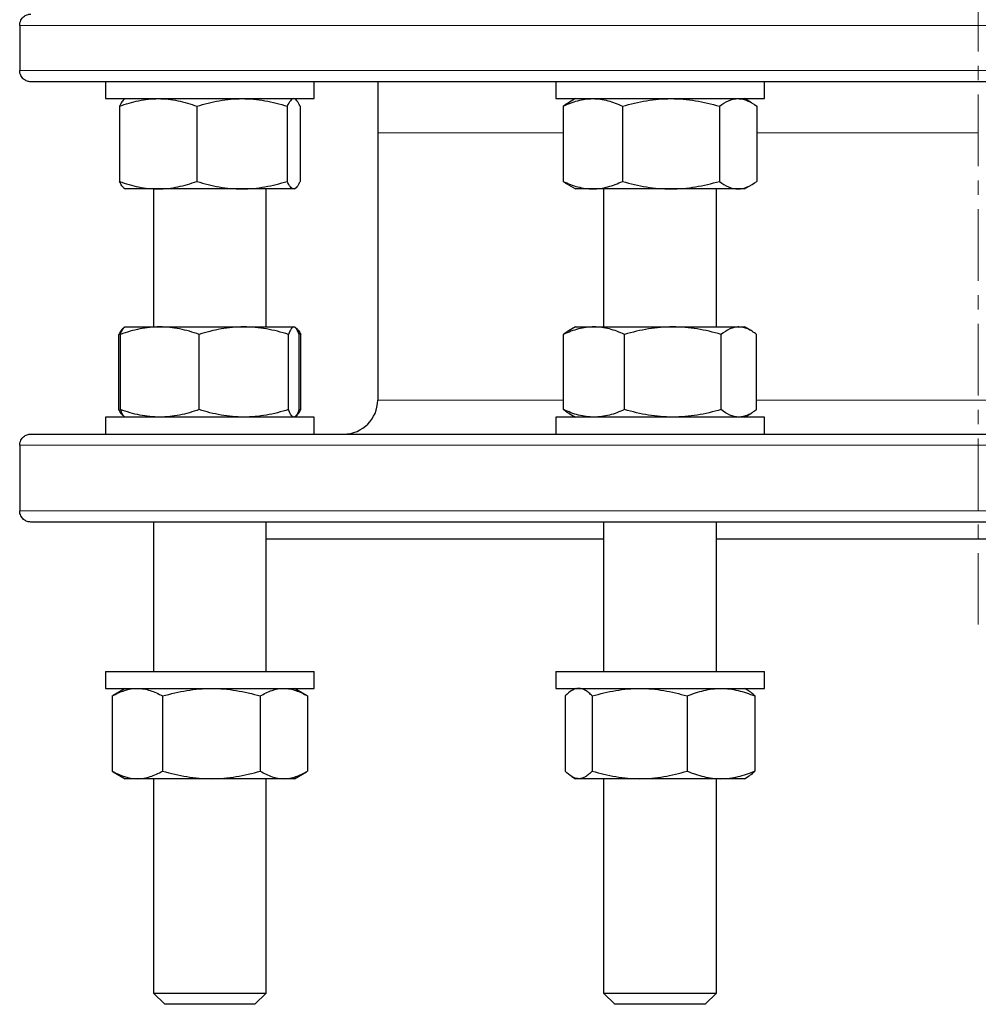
# Model space of a CAD drawing. Header units: millimetres. Extents: x 195 to 1027, y 66 to 856.
# Tile 1 of 7: x 200 to 370, y 66 to 240. Entities that reach past the tile are written whole.
import ezdxf

# ---------------------------------------------------------------- set-up
doc = ezdxf.new("R2010")
doc.units = ezdxf.units.MM
doc.linetypes.add('CENTERX2', pattern=[20.32, 12.7, -2.54, 2.54, -2.54])
doc.layers.add('FORMAT', color=7, linetype='Continuous')

msp = doc.modelspace()

# ---------------------------------------------------------------- linework, layer by layer
at = {"color": 7, "linetype": 'Continuous', "lineweight": 25}
for p, q in [((200.46, 239.14), (200.46, 231.14)), ((538.44, 229.14), (202.44, 229.14)), ((215.67, 229.14), (215.67, 226.14)), ((252.67, 226.14), (252.67, 229.14)), ((263.94, 229.14), (263.94, 220.08)), ((295.5, 229.14), (295.5, 226.14)), ((332.5, 226.14), (332.5, 229.14)), ((215.67, 226.14), (235.84, 226.14)), ((219.17, 226.14), (219.04, 226.06)), ((235.84, 226.14), (252.67, 226.14)), ((249.31, 226.06), (249.17, 226.14)), ((295.5, 226.14), (328.2, 226.14)), ((299, 226.14), (297.75, 225.42)), ((328.2, 226.14), (332.5, 226.14)), ((330.24, 225.42), (329, 226.14)), ((218.16, 224.8), (218.16, 211.48)), ((231.89, 224.8), (231.89, 211.48)), ((247.9, 224.8), (247.9, 211.48)), ((250.18, 224.8), (250.18, 211.48)), ((296.82, 224.8), (296.82, 211.48)), ((307.35, 224.8), (307.35, 211.48)), ((324.53, 224.8), (324.53, 211.48)), ((331.17, 224.8), (331.17, 211.48)), ((263.94, 220.08), (263.94, 172.68)), ((219.04, 210.22), (219.17, 210.14)), ((225.03, 210.14), (219.17, 210.14)), ((224.17, 210.14), (224.17, 185.68)), ((239.89, 210.14), (225.03, 210.14)), ((249.04, 210.14), (239.89, 210.14)), ((244.17, 185.68), (244.17, 210.14)), ((249.17, 210.14), (249.04, 210.14)), ((249.17, 210.14), (249.31, 210.22)), ((297.75, 210.86), (299, 210.14)), ((302.09, 210.14), (299, 210.14)), ((315.94, 210.14), (302.09, 210.14)), ((304, 210.14), (304, 185.68)), ((327.85, 210.14), (315.94, 210.14)), ((324, 185.68), (324, 210.14)), ((329, 210.14), (327.85, 210.14)), ((329, 210.14), (330.24, 210.86)), ((219.08, 185.62), (218.99, 185.58)), ((219.17, 185.68), (219.08, 185.62)), ((219.17, 185.68), (225.29, 185.68)), ((225.29, 185.68), (240.2, 185.68)), ((240.2, 185.68), (249.08, 185.68)), ((249.08, 185.68), (249.17, 185.68)), ((249.26, 185.62), (249.17, 185.68)), ((249.35, 185.58), (249.29, 185.61)), ((299, 185.68), (297.89, 185.04)), ((299, 185.68), (302.29, 185.68)), ((302.29, 185.68), (316.27, 185.68)), ((316.27, 185.68), (327.97, 185.68)), ((327.97, 185.68), (329, 185.68)), ((330.1, 185.04), (329, 185.68)), ((218.03, 171.02), (218.03, 184.34)), ((218.31, 171.02), (218.31, 184.34)), ((232.27, 171.02), (232.27, 184.34)), ((248.13, 171.02), (248.13, 184.34)), ((250.31, 184.34), (249.98, 184.45)), ((250.03, 171.02), (250.03, 184.34)), ((250.31, 171.02), (250.31, 184.34)), ((296.88, 171.02), (296.88, 184.34)), ((307.71, 171.02), (307.71, 184.34)), ((324.83, 171.02), (324.83, 184.34)), ((331.12, 171.02), (331.12, 184.34)), ((215.67, 169.68), (215.67, 166.68)), ((224.72, 169.68), (215.67, 169.68)), ((218.99, 169.78), (219.08, 169.73)), ((219.08, 169.73), (219.17, 169.68)), ((252.67, 169.68), (224.72, 169.68)), ((249.17, 169.68), (249.26, 169.73)), ((249.29, 169.75), (249.35, 169.78)), ((250.31, 171.02), (249.98, 170.91)), ((252.67, 166.68), (252.67, 169.68)), ((295.5, 169.68), (295.5, 166.68)), ((318.56, 169.68), (295.5, 169.68)), ((297.89, 170.31), (299, 169.68)), ((332.5, 169.68), (318.56, 169.68)), ((329, 169.68), (330.1, 170.32)), ((332.5, 166.68), (332.5, 169.68)), ((202.44, 166.68), (538.44, 166.68)), ((200.46, 164.68), (200.46, 153.08)), ((538.44, 151.08), (202.44, 151.08)), ((224.17, 151.08), (224.17, 124.58)), ((244.17, 124.58), (244.17, 151.08)), ((304, 151.08), (304, 124.58)), ((324, 124.58), (324, 151.08)), ((244.17, 148.08), (304, 148.08)), ((324, 148.08), (416.89, 148.08)), ((215.67, 124.58), (215.67, 121.58)), ((215.67, 124.58), (252.67, 124.58)), ((252.67, 121.58), (252.67, 124.58)), ((295.5, 124.58), (295.5, 121.58)), ((295.5, 124.58), (332.5, 124.58)), ((332.5, 121.58), (332.5, 124.58)), ((215.67, 121.58), (252.67, 121.58)), ((219.17, 121.58), (217.04, 120.35)), ((251.3, 120.35), (249.17, 121.58)), ((295.5, 121.58), (332.5, 121.58)), ((299, 121.58), (298.38, 121.22)), ((329.62, 121.22), (329, 121.58)), ((216.85, 120.24), (217.04, 120.35)), ((216.85, 120.24), (216.85, 106.92)), ((225.81, 120.24), (225.81, 106.92)), ((243.13, 120.24), (243.13, 106.92)), ((251.49, 120.24), (251.49, 106.92)), ((297.18, 120.24), (297.18, 106.92)), ((302, 120.24), (302, 106.92)), ((318.81, 120.24), (318.81, 106.92)), ((330.81, 120.24), (330.81, 106.92)), ((216.85, 106.92), (217.04, 106.81)), ((217.04, 106.81), (219.17, 105.58)), ((249.17, 105.58), (251.3, 106.81)), ((221.33, 105.58), (219.17, 105.58)), ((234.47, 105.58), (221.33, 105.58)), ((224.17, 105.58), (224.17, 67.58)), ((247.31, 105.58), (234.47, 105.58)), ((244.17, 67.58), (244.17, 105.58)), ((249.17, 105.58), (247.31, 105.58)), ((298.38, 105.94), (299, 105.58)), ((299.59, 105.58), (299, 105.58)), ((310.41, 105.58), (299.59, 105.58)), ((304, 105.58), (304, 67.58)), ((324.81, 105.58), (310.41, 105.58)), ((324, 67.58), (324, 105.58)), ((329, 105.58), (324.81, 105.58)), ((329, 105.58), (329.62, 105.94)), ((224.17, 67.58), (226.17, 65.58)), ((224.17, 67.58), (244.17, 67.58)), ((242.17, 65.58), (244.17, 67.58)), ((304, 67.58), (306, 65.58)), ((304, 67.58), (324, 67.58)), ((322, 65.58), (324, 67.58)), ((242.17, 65.58), (226.17, 65.58)), ((322, 65.58), (306, 65.58))]:
    msp.add_line(p, q, dxfattribs=at)
at = {"color": 8, "linetype": 'Continuous', "lineweight": 18}
for p, q in [((540.42, 239.14), (200.46, 239.14)), ((200.46, 231.14), (540.42, 231.14)), ((296.82, 220.08), (263.94, 220.08)), ((370.44, 220.08), (331.17, 220.08)), ((263.94, 172.68), (296.88, 172.68)), ((331.12, 172.68), (409.67, 172.68)), ((540.42, 164.68), (200.46, 164.68)), ((200.46, 153.08), (540.42, 153.08))]:
    msp.add_line(p, q, dxfattribs=at)
at = {"color": 7, "linetype": 'Continuous', "lineweight": 25}
msp.add_arc((257.94, 172.68), 6, 270, 0, dxfattribs=at)
for points, knots in [([(200.46, 239.14), (200.46, 239.3), (200.48, 239.46), (200.55, 239.76), (200.6, 239.9), (200.73, 240.16), (200.81, 240.28), (200.97, 240.49), (201.07, 240.59), (201.35, 240.83), (201.56, 240.95), (202, 241.1), (202.22, 241.14), (202.44, 241.14)], [0, 0, 0, 0, 0.125, 0.125, 0.25, 0.25, 0.375, 0.375, 0.5, 0.5, 0.75, 0.75, 1, 1, 1, 1]), ([(202.44, 229.14), (202.33, 229.14), (202.22, 229.15), (202, 229.19), (201.89, 229.22), (201.67, 229.29), (201.57, 229.34), (201.36, 229.46), (201.26, 229.53), (201.07, 229.69), (200.98, 229.79), (200.81, 230), (200.73, 230.12), (200.6, 230.38), (200.55, 230.52), (200.48, 230.82), (200.46, 230.98), (200.46, 231.14)], [0, 0, 0, 0, 0.125, 0.125, 0.25, 0.25, 0.375, 0.375, 0.5, 0.5, 0.625, 0.625, 0.75, 0.75, 0.875, 0.875, 1, 1, 1, 1]), ([(218.16, 224.8), (219.28, 225.21), (220.41, 225.55), (222.7, 226.01), (223.86, 226.14), (225.03, 226.14)], [0, 0, 0, 0, 0.5, 0.5, 1, 1, 1, 1]), ([(219.04, 226.06), (219.02, 226.05), (218.94, 226.01), (218.78, 225.86), (218.57, 225.58), (218.37, 225.23), (218.23, 224.94), (218.16, 224.8)], [0, 0, 0, 0, 0.053812, 0.28918, 0.524572, 0.762275, 1, 1, 1, 1]), ([(225.03, 226.14), (225.61, 226.14), (226.19, 226.11), (227.35, 225.99), (227.93, 225.9), (229.64, 225.55), (230.77, 225.21), (231.89, 224.8)], [0, 0, 0, 0, 0.25, 0.25, 0.5, 0.5, 1, 1, 1, 1]), ([(231.89, 224.8), (233.2, 225.21), (234.52, 225.55), (237.18, 226.01), (238.53, 226.14), (239.89, 226.14)], [0, 0, 0, 0, 0.5, 0.5, 1, 1, 1, 1]), ([(239.89, 226.14), (240.57, 226.14), (241.26, 226.11), (242.61, 225.99), (243.28, 225.9), (245.28, 225.55), (246.59, 225.21), (247.9, 224.8)], [0, 0, 0, 0, 0.25, 0.25, 0.5, 0.5, 1, 1, 1, 1]), ([(249.04, 226.14), (248.94, 226.14), (248.85, 226.11), (248.65, 225.99), (248.56, 225.89), (248.27, 225.54), (248.08, 225.2), (247.9, 224.8)], [0, 0, 0, 0, 0.25, 0.25, 0.5, 0.5, 1, 1, 1, 1]), ([(250.18, 224.8), (250.09, 225), (249.99, 225.19), (249.8, 225.52), (249.71, 225.66), (249.42, 226.01), (249.23, 226.14), (249.04, 226.14)], [0, 0, 0, 0, 0.25, 0.25, 0.5, 0.5, 1, 1, 1, 1]), ([(296.82, 224.8), (297.25, 225), (297.68, 225.19), (298.56, 225.52), (298.99, 225.66), (300.31, 226.01), (301.2, 226.14), (302.09, 226.14)], [0, 0, 0, 0, 0.25, 0.25, 0.5, 0.5, 1, 1, 1, 1]), ([(297.75, 225.42), (297.61, 225.34), (297.3, 225.15), (296.99, 224.92), (296.82, 224.8)], [0, 0, 0, 0, 0.451189, 1, 1, 1, 1]), ([(302.09, 226.14), (302.53, 226.14), (302.98, 226.11), (303.87, 225.99), (304.32, 225.89), (305.64, 225.54), (306.5, 225.2), (307.35, 224.8)], [0, 0, 0, 0, 0.25, 0.25, 0.5, 0.5, 1, 1, 1, 1]), ([(307.35, 224.8), (308.76, 225.21), (310.17, 225.55), (313.03, 226.01), (314.47, 226.14), (315.94, 226.14)], [0, 0, 0, 0, 0.5, 0.5, 1, 1, 1, 1]), ([(315.94, 226.14), (316.67, 226.14), (317.4, 226.11), (318.85, 225.99), (319.57, 225.9), (321.71, 225.55), (323.12, 225.21), (324.53, 224.8)], [0, 0, 0, 0, 0.25, 0.25, 0.5, 0.5, 1, 1, 1, 1]), ([(324.53, 224.8), (325.07, 225.21), (325.62, 225.55), (326.72, 226.01), (327.28, 226.14), (327.85, 226.14)], [0, 0, 0, 0, 0.5, 0.5, 1, 1, 1, 1]), ([(327.85, 226.14), (328.13, 226.14), (328.41, 226.11), (328.97, 225.99), (329.25, 225.9), (330.08, 225.55), (330.63, 225.21), (331.17, 224.8)], [0, 0, 0, 0, 0.25, 0.25, 0.5, 0.5, 1, 1, 1, 1]), ([(218.16, 211.48), (219.28, 211.07), (220.41, 210.73), (222.7, 210.27), (223.86, 210.14), (225.03, 210.14)], [0, 0, 0, 0, 0.5, 0.5, 1, 1, 1, 1]), ([(219.04, 210.22), (219.02, 210.23), (218.94, 210.27), (218.78, 210.42), (218.57, 210.7), (218.37, 211.05), (218.23, 211.34), (218.16, 211.48)], [0, 0, 0, 0, 0.053812, 0.28918, 0.524572, 0.762275, 1, 1, 1, 1]), ([(225.03, 210.14), (225.61, 210.14), (226.19, 210.17), (227.35, 210.29), (227.93, 210.39), (229.64, 210.74), (230.77, 211.07), (231.89, 211.48)], [0, 0, 0, 0, 0.25, 0.25, 0.5, 0.5, 1, 1, 1, 1]), ([(231.89, 211.48), (233.2, 211.07), (234.52, 210.73), (237.18, 210.27), (238.53, 210.14), (239.89, 210.14)], [0, 0, 0, 0, 0.5, 0.5, 1, 1, 1, 1]), ([(239.89, 210.14), (240.57, 210.14), (241.26, 210.17), (242.61, 210.29), (243.28, 210.39), (245.28, 210.74), (246.59, 211.07), (247.9, 211.48)], [0, 0, 0, 0, 0.25, 0.25, 0.5, 0.5, 1, 1, 1, 1]), ([(249.04, 210.14), (248.94, 210.14), (248.85, 210.17), (248.65, 210.3), (248.56, 210.39), (248.27, 210.74), (248.08, 211.08), (247.9, 211.48)], [0, 0, 0, 0, 0.25, 0.25, 0.5, 0.5, 1, 1, 1, 1]), ([(250.18, 211.48), (250.09, 211.28), (249.99, 211.09), (249.8, 210.76), (249.71, 210.62), (249.42, 210.27), (249.23, 210.14), (249.04, 210.14)], [0, 0, 0, 0, 0.25, 0.25, 0.5, 0.5, 1, 1, 1, 1]), ([(296.82, 211.48), (297.25, 211.28), (297.68, 211.09), (298.56, 210.76), (298.99, 210.62), (300.31, 210.27), (301.2, 210.14), (302.09, 210.14)], [0, 0, 0, 0, 0.25, 0.25, 0.5, 0.5, 1, 1, 1, 1]), ([(297.75, 210.86), (297.61, 210.95), (297.3, 211.13), (296.99, 211.36), (296.82, 211.48)], [0, 0, 0, 0, 0.451189, 1, 1, 1, 1]), ([(302.09, 210.14), (302.53, 210.14), (302.98, 210.17), (303.87, 210.3), (304.32, 210.39), (305.64, 210.74), (306.5, 211.08), (307.35, 211.48)], [0, 0, 0, 0, 0.25, 0.25, 0.5, 0.5, 1, 1, 1, 1]), ([(307.35, 211.48), (308.76, 211.07), (310.17, 210.73), (313.03, 210.27), (314.47, 210.14), (315.94, 210.14)], [0, 0, 0, 0, 0.5, 0.5, 1, 1, 1, 1]), ([(315.94, 210.14), (316.67, 210.14), (317.4, 210.17), (318.85, 210.29), (319.57, 210.39), (321.71, 210.74), (323.12, 211.07), (324.53, 211.48)], [0, 0, 0, 0, 0.25, 0.25, 0.5, 0.5, 1, 1, 1, 1]), ([(324.53, 211.48), (325.07, 211.07), (325.62, 210.73), (326.72, 210.27), (327.28, 210.14), (327.85, 210.14)], [0, 0, 0, 0, 0.5, 0.5, 1, 1, 1, 1]), ([(327.85, 210.14), (328.13, 210.14), (328.41, 210.17), (328.97, 210.29), (329.25, 210.39), (330.08, 210.74), (330.63, 211.07), (331.17, 211.48)], [0, 0, 0, 0, 0.25, 0.25, 0.5, 0.5, 1, 1, 1, 1]), ([(219.07, 185.61), (219.06, 185.61), (218.98, 185.58), (218.84, 185.48), (218.64, 185.28), (218.44, 185.02), (218.23, 184.71), (218.1, 184.46), (218.03, 184.34)], [0, 0, 0, 0, 0.019091, 0.213223, 0.407255, 0.604794, 0.802422, 1, 1, 1, 1]), ([(225.29, 185.68), (224.7, 185.68), (224.1, 185.65), (222.93, 185.52), (222.34, 185.43), (220.6, 185.08), (219.45, 184.75), (218.31, 184.34)], [0, 0, 0, 0, 0.25, 0.25, 0.5, 0.5, 1, 1, 1, 1]), ([(218.31, 184.34), (218.36, 184.47), (218.46, 184.73), (218.62, 185.05), (218.78, 185.32), (218.93, 185.52), (219.03, 185.59), (219.08, 185.62)], [0, 0, 0, 0, 0.2034363, 0.4069302, 0.6103181, 0.8175471, 1, 1, 1, 1]), ([(232.27, 184.34), (231.13, 184.75), (229.98, 185.08), (227.65, 185.55), (226.48, 185.68), (225.29, 185.68)], [0, 0, 0, 0, 0.5, 0.5, 1, 1, 1, 1]), ([(240.2, 185.68), (239.53, 185.68), (238.86, 185.65), (237.51, 185.52), (236.84, 185.43), (234.85, 185.08), (233.55, 184.74), (232.27, 184.34)], [0, 0, 0, 0, 0.25, 0.25, 0.5, 0.5, 1, 1, 1, 1]), ([(248.13, 184.34), (247.48, 184.54), (246.83, 184.73), (245.52, 185.06), (244.86, 185.2), (242.87, 185.55), (241.54, 185.68), (240.2, 185.68)], [0, 0, 0, 0, 0.25, 0.25, 0.5, 0.5, 1, 1, 1, 1]), ([(249.08, 185.68), (249, 185.68), (248.92, 185.65), (248.76, 185.52), (248.68, 185.43), (248.44, 185.08), (248.28, 184.75), (248.13, 184.34)], [0, 0, 0, 0, 0.25, 0.25, 0.5, 0.5, 1, 1, 1, 1]), ([(250.03, 184.34), (249.87, 184.75), (249.72, 185.08), (249.4, 185.55), (249.24, 185.68), (249.08, 185.68)], [0, 0, 0, 0, 0.5, 0.5, 1, 1, 1, 1]), ([(249.34, 185.57), (249.4, 185.54), (249.51, 185.47), (249.7, 185.28), (249.9, 185.02), (250.11, 184.71), (250.24, 184.46), (250.31, 184.34)], [0, 0, 0, 0, 0.156708, 0.364678, 0.576406, 0.78823, 1, 1, 1, 1]), ([(302.29, 185.68), (301.83, 185.68), (301.37, 185.65), (300.46, 185.52), (300, 185.43), (298.65, 185.08), (297.76, 184.75), (296.88, 184.34)], [0, 0, 0, 0, 0.25, 0.25, 0.5, 0.5, 1, 1, 1, 1]), ([(297.9, 185.04), (297.75, 184.95), (297.4, 184.75), (297.06, 184.48), (296.88, 184.34)], [0, 0, 0, 0, 0.442597, 1, 1, 1, 1]), ([(307.71, 184.34), (306.82, 184.75), (305.93, 185.08), (304.12, 185.55), (303.21, 185.68), (302.29, 185.68)], [0, 0, 0, 0, 0.5, 0.5, 1, 1, 1, 1]), ([(316.27, 185.68), (315.54, 185.68), (314.81, 185.65), (313.37, 185.52), (312.65, 185.43), (310.51, 185.08), (309.1, 184.75), (307.71, 184.34)], [0, 0, 0, 0, 0.25, 0.25, 0.5, 0.5, 1, 1, 1, 1]), ([(324.83, 184.34), (323.43, 184.75), (322.02, 185.08), (319.17, 185.55), (317.72, 185.68), (316.27, 185.68)], [0, 0, 0, 0, 0.5, 0.5, 1, 1, 1, 1]), ([(327.97, 185.68), (327.71, 185.68), (327.44, 185.65), (326.9, 185.52), (326.64, 185.43), (325.85, 185.08), (325.34, 184.74), (324.83, 184.34)], [0, 0, 0, 0, 0.25, 0.25, 0.5, 0.5, 1, 1, 1, 1]), ([(331.12, 184.34), (330.86, 184.54), (330.6, 184.73), (330.08, 185.06), (329.82, 185.2), (329.03, 185.55), (328.5, 185.68), (327.97, 185.68)], [0, 0, 0, 0, 0.25, 0.25, 0.5, 0.5, 1, 1, 1, 1]), ([(219.07, 169.75), (219.06, 169.75), (218.98, 169.77), (218.84, 169.88), (218.64, 170.07), (218.44, 170.34), (218.23, 170.65), (218.1, 170.89), (218.03, 171.02)], [0, 0, 0, 0, 0.019091, 0.2132227, 0.4072554, 0.6047939, 0.8024219, 1, 1, 1, 1]), ([(225.29, 169.68), (224.7, 169.68), (224.1, 169.71), (222.93, 169.83), (222.34, 169.92), (220.6, 170.27), (219.45, 170.61), (218.31, 171.02)], [0, 0, 0, 0, 0.25, 0.25, 0.5, 0.5, 1, 1, 1, 1]), ([(218.31, 171.02), (218.36, 170.89), (218.46, 170.63), (218.62, 170.3), (218.78, 170.03), (218.93, 169.84), (219.03, 169.77), (219.08, 169.74)], [0, 0, 0, 0, 0.203436, 0.40693, 0.610318, 0.817547, 1, 1, 1, 1]), ([(232.27, 171.02), (231.13, 170.61), (229.98, 170.27), (227.65, 169.81), (226.48, 169.68), (225.29, 169.68)], [0, 0, 0, 0, 0.5, 0.5, 1, 1, 1, 1]), ([(240.2, 169.68), (239.53, 169.68), (238.86, 169.71), (237.51, 169.83), (236.84, 169.92), (234.85, 170.28), (233.55, 170.61), (232.27, 171.02)], [0, 0, 0, 0, 0.25, 0.25, 0.5, 0.5, 1, 1, 1, 1]), ([(248.13, 171.02), (247.48, 170.81), (246.83, 170.63), (245.52, 170.3), (244.86, 170.15), (242.87, 169.8), (241.54, 169.68), (240.2, 169.68)], [0, 0, 0, 0, 0.25, 0.25, 0.5, 0.5, 1, 1, 1, 1]), ([(249.08, 169.68), (249, 169.68), (248.92, 169.71), (248.76, 169.83), (248.68, 169.92), (248.44, 170.27), (248.28, 170.61), (248.13, 171.02)], [0, 0, 0, 0, 0.25, 0.25, 0.5, 0.5, 1, 1, 1, 1]), ([(250.03, 171.02), (249.87, 170.61), (249.72, 170.27), (249.4, 169.81), (249.24, 169.68), (249.08, 169.68)], [0, 0, 0, 0, 0.5, 0.5, 1, 1, 1, 1]), ([(249.34, 169.79), (249.4, 169.82), (249.51, 169.89), (249.7, 170.08), (249.9, 170.34), (250.11, 170.65), (250.24, 170.89), (250.31, 171.02)], [0, 0, 0, 0, 0.1567075, 0.3646779, 0.5764058, 0.7882297, 1, 1, 1, 1]), ([(302.29, 169.68), (301.83, 169.68), (301.37, 169.71), (300.46, 169.83), (300, 169.92), (298.65, 170.27), (297.76, 170.61), (296.88, 171.02)], [0, 0, 0, 0, 0.25, 0.25, 0.5, 0.5, 1, 1, 1, 1]), ([(297.9, 170.32), (297.75, 170.41), (297.4, 170.61), (297.06, 170.87), (296.88, 171.02)], [0, 0, 0, 0, 0.442597, 1, 1, 1, 1]), ([(307.71, 171.02), (306.82, 170.61), (305.93, 170.27), (304.12, 169.81), (303.21, 169.68), (302.29, 169.68)], [0, 0, 0, 0, 0.5, 0.5, 1, 1, 1, 1]), ([(316.27, 169.68), (315.54, 169.68), (314.81, 169.71), (313.37, 169.83), (312.65, 169.92), (310.51, 170.27), (309.1, 170.61), (307.71, 171.02)], [0, 0, 0, 0, 0.25, 0.25, 0.5, 0.5, 1, 1, 1, 1]), ([(324.83, 171.02), (323.43, 170.61), (322.02, 170.27), (319.17, 169.81), (317.72, 169.68), (316.27, 169.68)], [0, 0, 0, 0, 0.5, 0.5, 1, 1, 1, 1]), ([(327.97, 169.68), (327.71, 169.68), (327.44, 169.71), (326.9, 169.83), (326.64, 169.92), (325.85, 170.28), (325.34, 170.61), (324.83, 171.02)], [0, 0, 0, 0, 0.25, 0.25, 0.5, 0.5, 1, 1, 1, 1]), ([(331.12, 171.02), (330.86, 170.81), (330.6, 170.63), (330.08, 170.3), (329.82, 170.15), (329.03, 169.8), (328.5, 169.68), (327.97, 169.68)], [0, 0, 0, 0, 0.25, 0.25, 0.5, 0.5, 1, 1, 1, 1]), ([(200.46, 164.68), (200.46, 164.84), (200.48, 164.99), (200.55, 165.3), (200.6, 165.44), (200.73, 165.7), (200.81, 165.82), (200.97, 166.03), (201.07, 166.12), (201.35, 166.37), (201.56, 166.49), (202, 166.64), (202.22, 166.68), (202.44, 166.68)], [0, 0, 0, 0, 0.125, 0.125, 0.25, 0.25, 0.375, 0.375, 0.5, 0.5, 0.75, 0.75, 1, 1, 1, 1]), ([(202.44, 151.08), (202.33, 151.08), (202.22, 151.09), (202, 151.13), (201.89, 151.15), (201.67, 151.23), (201.57, 151.28), (201.36, 151.4), (201.26, 151.47), (201.07, 151.63), (200.98, 151.72), (200.81, 151.94), (200.73, 152.06), (200.6, 152.31), (200.55, 152.46), (200.48, 152.76), (200.46, 152.92), (200.46, 153.08)], [0, 0, 0, 0, 0.125, 0.125, 0.25, 0.25, 0.375, 0.375, 0.5, 0.5, 0.625, 0.625, 0.75, 0.75, 0.875, 0.875, 1, 1, 1, 1]), ([(216.85, 120.24), (217.59, 120.65), (218.32, 120.98), (219.82, 121.45), (220.57, 121.58), (221.33, 121.58)], [0, 0, 0, 0, 0.5, 0.5, 1, 1, 1, 1]), ([(221.33, 121.58), (221.71, 121.58), (222.09, 121.55), (222.85, 121.42), (223.23, 121.33), (224.34, 120.98), (225.08, 120.65), (225.81, 120.24)], [0, 0, 0, 0, 0.25, 0.25, 0.5, 0.5, 1, 1, 1, 1]), ([(225.81, 120.24), (227.23, 120.65), (228.66, 120.98), (231.54, 121.45), (233, 121.58), (234.47, 121.58)], [0, 0, 0, 0, 0.5, 0.5, 1, 1, 1, 1]), ([(234.47, 121.58), (235.21, 121.58), (235.94, 121.55), (237.4, 121.42), (238.13, 121.33), (240.29, 120.98), (241.72, 120.65), (243.13, 120.24)], [0, 0, 0, 0, 0.25, 0.25, 0.5, 0.5, 1, 1, 1, 1]), ([(243.13, 120.24), (243.47, 120.44), (243.81, 120.63), (244.51, 120.96), (244.85, 121.1), (245.9, 121.45), (246.6, 121.58), (247.31, 121.58)], [0, 0, 0, 0, 0.25, 0.25, 0.5, 0.5, 1, 1, 1, 1]), ([(247.31, 121.58), (247.66, 121.58), (248.02, 121.55), (248.73, 121.42), (249.08, 121.33), (250.13, 120.98), (250.81, 120.64), (251.49, 120.24)], [0, 0, 0, 0, 0.25, 0.25, 0.5, 0.5, 1, 1, 1, 1]), ([(299.59, 121.58), (299.38, 121.58), (299.18, 121.55), (298.77, 121.42), (298.57, 121.33), (297.96, 120.98), (297.57, 120.64), (297.18, 120.24)], [0, 0, 0, 0, 0.25, 0.25, 0.5, 0.5, 1, 1, 1, 1]), ([(302, 120.24), (301.8, 120.44), (301.6, 120.63), (301.2, 120.96), (301, 121.1), (300.4, 121.45), (300, 121.58), (299.59, 121.58)], [0, 0, 0, 0, 0.25, 0.25, 0.5, 0.5, 1, 1, 1, 1]), ([(302, 120.24), (303.37, 120.65), (304.76, 120.98), (307.56, 121.45), (308.97, 121.58), (310.41, 121.58)], [0, 0, 0, 0, 0.5, 0.5, 1, 1, 1, 1]), ([(310.41, 121.58), (311.12, 121.58), (311.84, 121.55), (313.25, 121.42), (313.96, 121.33), (316.06, 120.98), (317.44, 120.65), (318.81, 120.24)], [0, 0, 0, 0, 0.25, 0.25, 0.5, 0.5, 1, 1, 1, 1]), ([(318.81, 120.24), (319.8, 120.65), (320.78, 120.98), (322.78, 121.45), (323.79, 121.58), (324.81, 121.58)], [0, 0, 0, 0, 0.5, 0.5, 1, 1, 1, 1]), ([(324.81, 121.58), (325.32, 121.58), (325.83, 121.55), (326.85, 121.42), (327.35, 121.33), (328.85, 120.98), (329.83, 120.65), (330.81, 120.24)], [0, 0, 0, 0, 0.25, 0.25, 0.5, 0.5, 1, 1, 1, 1]), ([(330.81, 120.24), (330.71, 120.34), (330.51, 120.54), (330.16, 120.85), (329.86, 121.08), (329.66, 121.19), (329.61, 121.21)], [0, 0, 0, 0, 0.255243, 0.51068, 0.877188, 1, 1, 1, 1]), ([(216.85, 106.92), (217.59, 106.51), (218.32, 106.17), (219.82, 105.71), (220.57, 105.58), (221.33, 105.58)], [0, 0, 0, 0, 0.5, 0.5, 1, 1, 1, 1]), ([(221.33, 105.58), (221.71, 105.58), (222.09, 105.61), (222.85, 105.73), (223.23, 105.82), (224.34, 106.17), (225.08, 106.51), (225.81, 106.92)], [0, 0, 0, 0, 0.25, 0.25, 0.5, 0.5, 1, 1, 1, 1]), ([(225.81, 106.92), (227.23, 106.51), (228.66, 106.17), (231.54, 105.71), (233, 105.58), (234.47, 105.58)], [0, 0, 0, 0, 0.5, 0.5, 1, 1, 1, 1]), ([(234.47, 105.58), (235.21, 105.58), (235.94, 105.61), (237.4, 105.73), (238.13, 105.82), (240.29, 106.17), (241.72, 106.51), (243.13, 106.92)], [0, 0, 0, 0, 0.25, 0.25, 0.5, 0.5, 1, 1, 1, 1]), ([(243.13, 106.92), (243.47, 106.71), (243.81, 106.53), (244.51, 106.2), (244.85, 106.05), (245.9, 105.7), (246.6, 105.58), (247.31, 105.58)], [0, 0, 0, 0, 0.25, 0.25, 0.5, 0.5, 1, 1, 1, 1]), ([(247.31, 105.58), (247.66, 105.58), (248.02, 105.61), (248.73, 105.73), (249.08, 105.82), (250.13, 106.18), (250.81, 106.51), (251.49, 106.92)], [0, 0, 0, 0, 0.25, 0.25, 0.5, 0.5, 1, 1, 1, 1]), ([(299.59, 105.58), (299.38, 105.58), (299.18, 105.61), (298.77, 105.73), (298.57, 105.82), (297.96, 106.18), (297.57, 106.51), (297.18, 106.92)], [0, 0, 0, 0, 0.25, 0.25, 0.5, 0.5, 1, 1, 1, 1]), ([(302, 106.92), (301.8, 106.71), (301.6, 106.53), (301.2, 106.2), (301, 106.05), (300.4, 105.7), (300, 105.58), (299.59, 105.58)], [0, 0, 0, 0, 0.25, 0.25, 0.5, 0.5, 1, 1, 1, 1]), ([(302, 106.92), (303.37, 106.51), (304.76, 106.17), (307.56, 105.71), (308.97, 105.58), (310.41, 105.58)], [0, 0, 0, 0, 0.5, 0.5, 1, 1, 1, 1]), ([(310.41, 105.58), (311.12, 105.58), (311.84, 105.61), (313.25, 105.73), (313.96, 105.82), (316.06, 106.17), (317.44, 106.51), (318.81, 106.92)], [0, 0, 0, 0, 0.25, 0.25, 0.5, 0.5, 1, 1, 1, 1]), ([(318.81, 106.92), (319.8, 106.51), (320.78, 106.17), (322.78, 105.71), (323.79, 105.58), (324.81, 105.58)], [0, 0, 0, 0, 0.5, 0.5, 1, 1, 1, 1]), ([(324.81, 105.58), (325.32, 105.58), (325.83, 105.61), (326.85, 105.73), (327.35, 105.82), (328.85, 106.17), (329.83, 106.51), (330.81, 106.92)], [0, 0, 0, 0, 0.25, 0.25, 0.5, 0.5, 1, 1, 1, 1]), ([(330.81, 106.92), (330.71, 106.82), (330.51, 106.61), (330.16, 106.31), (329.86, 106.07), (329.66, 105.97), (329.61, 105.94)], [0, 0, 0, 0, 0.255243, 0.51068, 0.877188, 1, 1, 1, 1])]:
    msp.add_open_spline(points, degree=3, knots=knots, dxfattribs=at)
at = {"layer": 'FORMAT', "linetype": 'CENTERX2', "lineweight": 18}
msp.add_line((370.44, 132.89), (370.44, 355.55), dxfattribs=at)

doc.saveas('drawing.dxf')
